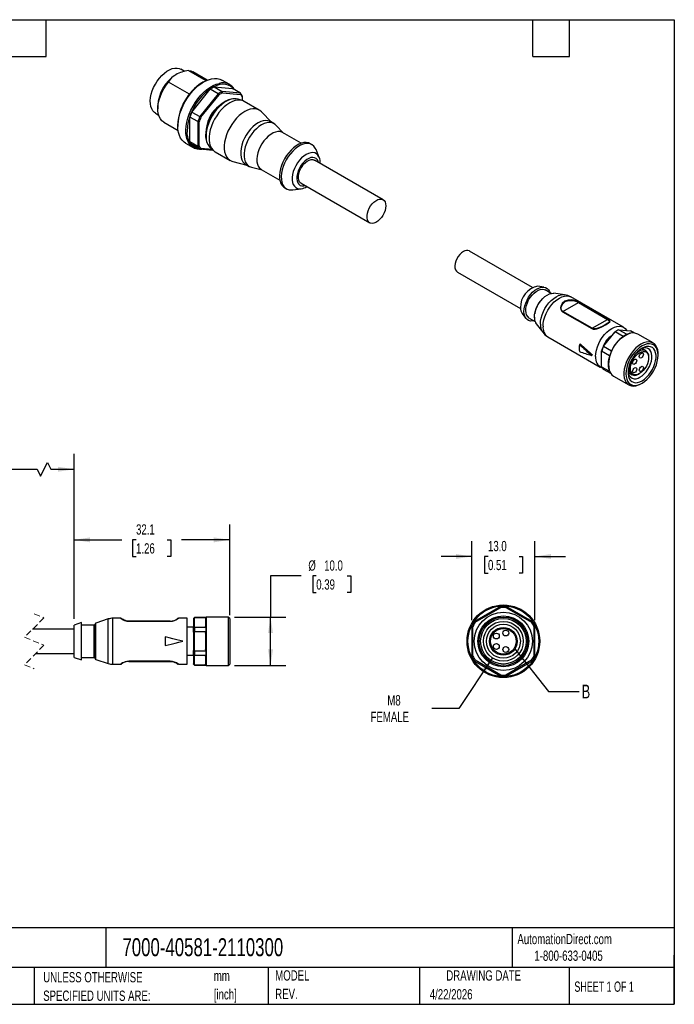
# Model space of a CAD drawing. Header units: millimetres. Extents: x 6 to 273, y 6 to 210.
# Tile 3 of 3: x 138 to 273, y 6 to 210. Entities that reach past the tile are written whole.
import ezdxf

# ---------------------------------------------------------------- set-up
doc = ezdxf.new("R2010")
doc.units = ezdxf.units.MM
doc.linetypes.add('SLD-Dashed', pattern=[1.905, 1.27, -0.635])
doc.linetypes.add('SLD-Solid', pattern=[0])
doc.layers.add('DIMENSIONS', color=140, linetype='SLD-Solid', lineweight=25)
doc.layers.add('TEXT', color=140, linetype='SLD-Solid', lineweight=25)
doc.styles.add('SLDTEXTSTYLE0', font='TXT', dxfattribs={"width": 0.7})
doc.styles.add('SLDTEXTSTYLE1', font='TXT', dxfattribs={"width": 0.65})
doc.dimstyles.new('SLDDIMSTYLE2', dxfattribs={"dimtxt": 0.18, "dimasz": 3.302, "dimexe": 0, "dimexo": 0.0625, "dimgap": 0, "dimtad": 0, "dimtih": 1, "dimtoh": 1, "dimdec": 0, "dimrnd": 1e-09, "dimzin": 0, "dimdsep": 46, "dimtxsty": 'Standard', "dimblk1": 'NONE', "dimblk2": 'NONE', "dimsah": 1, "dimcen": 0.09, "dimadec": 0, "dimazin": 0, "dimtfac": 3.302, "dimtdec": 0, "dimtofl": 0, "dimtmove": 0, "dimatfit": 3, "dimldrblk": 'NONE', "dimfxl": 0, "dimfrac": 2, "dimtolj": 1, "dimtzin": 0, "dimarcsym": 0})
doc.dimstyles.new('SLDDIMSTYLE3', dxfattribs={"dimtxt": 2.158008, "dimasz": 3.302, "dimexe": 0, "dimexo": 0.0625, "dimgap": 0.539502, "dimtad": 0, "dimtih": 1, "dimtoh": 1, "dimdec": 1, "dimrnd": 1e-09, "dimzin": 4, "dimdsep": 46, "dimtxsty": 'SLDTEXTSTYLE0', "dimsah": 1, "dimcen": 0.09, "dimadec": 0, "dimazin": 1, "dimtfac": 1, "dimtdec": 1, "dimtmove": 0, "dimatfit": 0, "dimfxl": 0, "dimfrac": 2, "dimtolj": 1, "dimtzin": 12, "dimarcsym": 0})
doc.dimstyles.new('SLDDIMSTYLE4', dxfattribs={"dimtxt": 2.158008, "dimasz": 3.302, "dimexe": 0, "dimexo": 0.0625, "dimgap": 0.539502, "dimtad": 0, "dimtih": 1, "dimtoh": 1, "dimdec": 1, "dimrnd": 1e-09, "dimzin": 4, "dimdsep": 46, "dimtxsty": 'SLDTEXTSTYLE0', "dimsah": 1, "dimcen": 0.09, "dimadec": 0, "dimazin": 1, "dimtfac": 1, "dimtdec": 1, "dimtofl": 0, "dimtmove": 0, "dimatfit": 3, "dimfxl": 0, "dimfrac": 2, "dimtolj": 1, "dimtzin": 12, "dimarcsym": 0})
doc.dimstyles.new('SLDDIMSTYLE5', dxfattribs={"dimtxt": 2.158008, "dimasz": 3.302, "dimexe": 0, "dimexo": 0.0625, "dimgap": 0.539502, "dimtad": 0, "dimtih": 1, "dimtoh": 1, "dimdec": 1, "dimrnd": 1e-09, "dimzin": 12, "dimdsep": 46, "dimtxsty": 'SLDTEXTSTYLE0', "dimsah": 1, "dimcen": 0.09, "dimadec": 0, "dimazin": 3, "dimtfac": 1, "dimtdec": 1, "dimtofl": 0, "dimtmove": 0, "dimatfit": 3, "dimfxl": 0, "dimfrac": 2, "dimtolj": 1, "dimtzin": 12, "dimarcsym": 0})
doc.dimstyles.new('SLDDIMSTYLE6', dxfattribs={"dimtxt": 2.158008, "dimasz": 3.302, "dimexe": 0, "dimexo": 0.0625, "dimgap": 0.539502, "dimtad": 0, "dimtih": 1, "dimtoh": 1, "dimdec": 1, "dimrnd": 1e-09, "dimzin": 12, "dimdsep": 46, "dimtxsty": 'SLDTEXTSTYLE0', "dimsah": 1, "dimcen": 0, "dimadec": 0, "dimazin": 3, "dimtfac": 1, "dimtdec": 1, "dimtofl": 0, "dimtmove": 0, "dimatfit": 3, "dimfxl": 0, "dimfrac": 2, "dimtolj": 1, "dimtzin": 12, "dimarcsym": 0})

# ---------------------------------------------------------------- blocks, each defined once
blk = doc.blocks.new('SW_NOTE_0')
at = {"layer": 'TEXT', "color": 0, "char_height": 2.117, "attachment_point": 1, "style": 'SLDTEXTSTYLE0'}
for s, insert in [('mm', (0, 2.73)), ('[inch]', (0, -1.09))]:
    blk.add_mtext(s, dxfattribs=dict(at, insert=insert))
blk = doc.blocks.new('SW_NOTE_0_1')
at = {"layer": 'TEXT', "color": 0, "char_height": 2.1167, "attachment_point": 1, "style": 'SLDTEXTSTYLE0'}
for s, insert in [('UNLESS OTHERWISE', (0, 2.73)), ('SPECIFIED UNITS ARE:', (0, -1.09))]:
    blk.add_mtext(s, dxfattribs=dict(at, insert=insert))
blk = doc.blocks.new('SW_NOTE_0_6')
at = {"layer": 'TEXT', "color": 0, "char_height": 2.117, "attachment_point": 1, "style": 'SLDTEXTSTYLE0'}
for s, insert in [('MODEL', (0, 2.73)), ('REV.', (0, -1.09))]:
    blk.add_mtext(s, dxfattribs=dict(at, insert=insert))
blk = doc.blocks.new('_D_3')
at = {"layer": 'DIMENSIONS'}
for p, q in [((196.11, 94.76), (189.76, 94.76)), ((189.76, 94.76), (189.76, 86.27)), ((199.19, 94.76), (198.46, 94.76)), ((198.46, 94.76), (198.46, 91.33)), ((205.6, 94.76), (206.32, 94.76)), ((206.32, 94.76), (206.32, 91.33)), ((198.46, 91.33), (199.19, 91.33)), ((206.32, 91.33), (205.6, 91.33)), ((182.32, 86.27), (192.93, 86.27)), ((189.76, 76.27), (189.76, 86.27)), ((182.32, 76.27), (192.93, 76.27))]:
    blk.add_line(p, q, dxfattribs=at)
for points in [[(189.76, 86.27), (189.25, 82.97), (190.27, 82.97)], [(189.76, 76.27), (190.27, 79.58), (189.25, 79.58)]]:
    blk.add_solid(points, dxfattribs=at)
at = {"layer": 'DIMENSIONS', "char_height": 2.117, "attachment_point": 1, "style": 'SLDTEXTSTYLE0'}
for s, insert in [('%%c', (197.56, 97.97)), ('10.0', (200.82, 97.97)), ('0.39', (199.19, 94.06))]:
    blk.add_mtext(s, dxfattribs=dict(at, insert=insert))
blk = doc.blocks.new('_D_5')
at = {"layer": 'DIMENSIONS'}
for p, q in [((149.25, 85.89), (149.25, 105.38)), ((181.35, 86.64), (181.35, 105.38)), ((149.25, 102.2), (159.1, 102.2)), ((162.02, 102.2), (161.3, 102.2)), ((161.3, 102.2), (161.3, 98.77)), ((168.44, 102.2), (169.16, 102.2)), ((169.16, 102.2), (169.16, 98.77)), ((181.35, 102.2), (171.36, 102.2)), ((161.3, 98.77), (162.02, 98.77)), ((169.16, 98.77), (168.44, 98.77))]:
    blk.add_line(p, q, dxfattribs=at)
for points in [[(149.25, 102.2), (152.55, 101.69), (152.55, 102.71)], [(181.35, 102.2), (178.05, 102.71), (178.05, 101.69)]]:
    blk.add_solid(points, dxfattribs=at)
at = {"layer": 'DIMENSIONS', "char_height": 2.117, "attachment_point": 1, "style": 'SLDTEXTSTYLE0'}
for s, insert in [('32.1', (162.02, 105.41)), ('1.26', (162.02, 101.5))]:
    blk.add_mtext(s, dxfattribs=dict(at, insert=insert))
blk = doc.blocks.new('_D_6')
at = {"layer": 'DIMENSIONS'}
for p, q in [((124.52, 85.77), (124.52, 119.95)), ((149.25, 85.89), (149.25, 119.95)), ((142.31, 115.36), (143.72, 118.18)), ((143.72, 118.18), (144.43, 116.77)), ((124.52, 116.77), (119.47, 116.77)), ((124.52, 116.77), (141.6, 116.77)), ((141.6, 116.77), (142.31, 115.36)), ((144.43, 116.77), (149.25, 116.77))]:
    blk.add_line(p, q, dxfattribs=at)
for points in [[(124.52, 116.77), (127.82, 116.27), (127.82, 117.28)], [(149.25, 116.77), (145.95, 117.28), (145.95, 116.27)]]:
    blk.add_solid(points, dxfattribs=at)
at = {"layer": 'DIMENSIONS', "char_height": 2.117, "attachment_point": 1, "style": 'SLDTEXTSTYLE0'}
for s, insert in [('3M', (112.91, 119.5)), ('9.8FT', (111.01, 116.07))]:
    blk.add_mtext(s, dxfattribs=dict(at, insert=insert))
blk = doc.blocks.new('_D_7')
at = {"layer": 'DIMENSIONS'}
for p, q in [((235.53, 77.85), (228.61, 67.41)), ((228.61, 67.41), (223.06, 67.41))]:
    blk.add_line(p, q, dxfattribs=at)
blk.add_solid([(235.53, 77.85), (233.28, 75.38), (234.13, 74.82)], dxfattribs=at)
at = {"layer": 'DIMENSIONS', "char_height": 2.117, "attachment_point": 1, "style": 'SLDTEXTSTYLE0'}
for s, insert in [('M8', (213.85, 70.14)), ('FEMALE', (210.4, 66.71))]:
    blk.add_mtext(s, dxfattribs=dict(at, insert=insert))
blk = doc.blocks.new('_D_8')
at = {"layer": 'DIMENSIONS'}
for p, q in [((231.29, 85.64), (231.29, 101.95)), ((244.29, 85.64), (244.29, 101.95)), ((231.29, 98.77), (224.94, 98.77)), ((234.62, 98.77), (233.89, 98.77)), ((233.89, 98.77), (233.89, 95.34)), ((241.03, 98.77), (241.76, 98.77)), ((241.76, 98.77), (241.76, 95.34)), ((244.29, 98.77), (250.64, 98.77)), ((233.89, 95.34), (234.62, 95.34)), ((241.76, 95.34), (241.03, 95.34))]:
    blk.add_line(p, q, dxfattribs=at)
for points in [[(231.29, 98.77), (227.99, 99.28), (227.99, 98.27)], [(244.29, 98.77), (247.6, 98.27), (247.6, 99.28)]]:
    blk.add_solid(points, dxfattribs=at)
at = {"layer": 'DIMENSIONS', "char_height": 2.117, "attachment_point": 1, "style": 'SLDTEXTSTYLE0'}
for s, insert in [('13.0', (234.62, 101.98)), ('0.51', (234.62, 98.07))]:
    blk.add_mtext(s, dxfattribs=dict(at, insert=insert))
blk = doc.blocks.new('_None')

msp = doc.modelspace()

# ---------------------------------------------------------------- linework, layer by layer
for p, q in [((172.09, 198.88), (171.29, 199.34)), ((172.81, 199.06), (176.44, 196.97)), ((176.7, 197.09), (173.76, 198.79)), ((173.03, 194.2), (168.7, 196.69)), ((173.53, 190.48), (177.32, 195.2)), ((175.95, 196.72), (175.6, 196.51)), ((178.95, 194.26), (177.32, 195.2)), ((178.12, 195.66), (181.92, 195.32)), ((178.12, 195.66), (179.75, 194.72)), ((181.33, 196.15), (179.7, 197.09)), ((183.54, 194.39), (181.92, 195.32)), ((178.95, 194.26), (175.15, 189.54)), ((175.39, 189.4), (179.13, 194.04)), ((183.54, 194.39), (179.75, 194.72)), ((179.85, 194.46), (183.58, 194.12)), ((183.93, 192.86), (183.08, 193.13)), ((183.94, 193.81), (183.94, 193.61)), ((183.94, 193.61), (183.94, 192.86)), ((166.51, 191.75), (166.51, 191.14)), ((187.44, 190.89), (184.33, 192.69)), ((166.04, 190.25), (166.68, 189.88)), ((173.12, 184.39), (173.12, 189.45)), ((174.75, 188.51), (173.12, 189.45)), ((173.53, 190.48), (175.15, 189.54)), ((189.96, 188.4), (187.89, 190.54)), ((167.76, 188.4), (170.7, 186.69)), ((170.65, 187.94), (170.65, 187.53)), ((174.75, 188.51), (174.75, 183.45)), ((175.03, 183.49), (175.03, 188.47)), ((190.45, 188.11), (189.75, 188.52)), ((192.43, 186.16), (190.84, 187.81)), ((196.1, 184.04), (192.25, 186.27)), ((172.2, 184.1), (173.83, 183.16)), ((173.12, 184.39), (174.75, 183.45)), ((175.15, 182.88), (173.53, 183.82)), ((177.74, 182.77), (175.39, 182.98)), ((177.26, 183.2), (177.32, 183.15)), ((177.32, 183.15), (177.98, 182.55)), ((198.31, 183.75), (197.95, 183.95)), ((175.15, 182.88), (177.88, 182.63)), ((178.33, 182.29), (181.44, 180.5)), ((199.8, 181.14), (199.15, 182.73)), ((181.97, 180.28), (184.86, 179.56)), ((184.65, 179.68), (185.35, 179.28)), ((185.8, 179.09), (188.03, 178.54)), ((212.97, 172.4), (198.82, 180.56)), ((187.85, 178.64), (191.7, 176.42)), ((192.7, 174.86), (193.06, 174.66)), ((196.07, 175.8), (210.22, 167.64)), ((194.36, 174.43), (196.06, 174.67)), ((243.83, 154.29), (230.8, 161.81)), ((228.3, 157.48), (241.33, 149.96)), ((246.17, 154.38), (244.93, 154.53)), ((247.67, 153.06), (246.43, 153.77)), ((250.38, 152.79), (248.22, 153.08)), ((250.09, 149.34), (253.28, 151.18)), ((262.54, 146.09), (251.71, 152.34)), ((253.28, 151.18), (259.29, 147.71)), ((259.36, 147.73), (253.35, 151.2)), ((241.67, 148.89), (242.43, 147.89)), ((250.02, 149.28), (256.03, 145.81)), ((256.1, 145.87), (250.09, 149.34)), ((243.08, 147.97), (244.32, 147.26)), ((244.58, 146.77), (245.9, 145.04)), ((256.1, 145.87), (259.29, 147.71)), ((260.73, 145.05), (258.41, 142.16)), ((258.45, 142.15), (260.83, 145.1)), ((262.47, 144.15), (260.83, 145.1)), ((261.23, 145.36), (261.09, 145.28)), ((261.63, 145.57), (263.28, 144.62)), ((261.63, 145.57), (264.01, 145.36)), ((264.81, 144.89), (264.01, 145.36)), ((268.68, 142.83), (265.5, 144.67)), ((246.96, 144.11), (257.79, 137.86)), ((253.68, 142.59), (253.47, 142.52)), ((256.17, 140.4), (255.96, 140.28)), ((258.05, 141.11), (258.05, 141.24)), ((259.69, 140.16), (258.05, 141.11)), ((258.05, 137.94), (258.05, 141.11)), ((258.45, 142.15), (260.1, 141.2)), ((260.19, 141.38), (260.15, 141.3)), ((267.18, 141.22), (266.38, 141.68)), ((269.72, 140.3), (269.72, 140.55)), ((259.66, 140.05), (259.65, 140)), ((267.77, 139.75), (267.77, 139.91)), ((258.05, 137.94), (259.69, 137)), ((259.96, 136.5), (258.45, 137.37)), ((263.53, 136.75), (264.33, 136.28)), ((265.76, 136.42), (265.9, 136.5)), ((260.5, 136.01), (263.68, 134.17)), ((266.18, 134.42), (266.39, 134.54)), ((237.23, 88.45), (231.86, 85.35)), ((232, 85.2), (237.29, 88.25)), ((238.3, 88.25), (243.59, 85.2)), ((243.73, 85.35), (238.36, 88.45)), ((156.29, 85.87), (153.69, 85.02)), ((156.29, 81.27), (156.29, 85.87)), ((158.85, 86.02), (157.23, 86.02)), ((157.23, 81.27), (157.23, 86.02)), ((160.55, 85.42), (160.55, 85.4)), ((169.05, 85.42), (160.55, 85.42)), ((160.55, 85.4), (169.05, 85.4)), ((169.05, 85.4), (169.05, 85.42)), ((172.55, 86.02), (170.75, 86.02)), ((172.55, 81.27), (172.55, 86.02)), ((174.05, 86.17), (173.85, 85.97)), ((173.85, 85.95), (173.85, 85.97)), ((173.85, 85.95), (173.85, 84.05)), ((176.38, 86.17), (174.05, 86.17)), ((174.05, 86.17), (174.05, 86.14)), ((176.38, 86.14), (174.05, 86.14)), ((174.05, 84.2), (174.05, 86.14)), ((176.35, 86.01), (176.38, 86.14)), ((176.35, 86.01), (176.35, 84.34)), ((176.38, 86.17), (176.38, 86.14)), ((181.05, 86.27), (176.55, 86.27)), ((176.55, 76.27), (176.55, 86.27)), ((181.35, 85.97), (181.05, 86.27)), ((181.05, 86.27), (181.05, 76.27)), ((181.35, 85.97), (181.35, 76.57)), ((149.25, 83.77), (140.68, 83.77)), ((150.75, 85.12), (149.25, 84.62)), ((149.25, 81.27), (149.25, 84.62)), ((150.75, 81.27), (150.75, 85.12)), ((153.35, 84.62), (150.75, 84.62)), ((153.35, 81.27), (153.35, 84.62)), ((153.55, 81.27), (153.55, 84.83)), ((153.69, 81.27), (153.69, 85.02)), ((173.85, 84.17), (172.55, 84.17)), ((173.85, 83.17), (173.85, 84.05)), ((174.05, 84.2), (174.05, 83.21)), ((174.05, 84.2), (176.38, 84.2)), ((176.38, 84.2), (176.35, 84.34)), ((176.38, 84.2), (176.38, 83.21)), ((231.29, 84.37), (231.29, 78.18)), ((231.49, 78.22), (231.49, 84.32)), ((244.09, 84.32), (244.09, 78.22)), ((244.29, 78.18), (244.29, 84.37)), ((168.05, 82.17), (168.05, 80.37)), ((173.85, 83.17), (173.85, 79.38)), ((176.38, 83.21), (174.05, 83.21)), ((174.05, 79.33), (174.05, 83.21)), ((176.35, 82.94), (176.38, 83.21)), ((176.35, 82.94), (176.35, 79.6)), ((232.87, 82.16), (232.83, 82.17)), ((149.25, 77.92), (149.25, 81.27)), ((150.75, 77.42), (150.75, 81.27)), ((153.35, 77.92), (153.35, 81.27)), ((153.55, 77.72), (153.55, 81.27)), ((153.69, 77.53), (153.69, 81.27)), ((156.29, 76.67), (156.29, 81.27)), ((157.23, 76.52), (157.23, 81.27)), ((172.55, 76.52), (172.55, 81.27)), ((173.85, 78.5), (173.85, 79.38)), ((174.05, 79.33), (174.05, 78.35)), ((174.05, 79.33), (176.38, 79.33)), ((176.38, 79.33), (176.35, 79.6)), ((176.38, 79.33), (176.38, 78.35)), ((232.79, 81.27), (232.74, 81.27)), ((232.87, 80.38), (232.83, 80.37)), ((141.35, 78.77), (149.25, 78.77)), ((149.25, 77.92), (150.75, 77.42)), ((150.75, 77.92), (153.35, 77.92)), ((153.69, 77.53), (156.29, 76.67)), ((172.55, 78.37), (173.85, 78.37)), ((173.85, 78.5), (173.85, 76.6)), ((176.38, 78.35), (174.05, 78.35)), ((174.05, 76.41), (174.05, 78.35)), ((176.35, 78.21), (176.38, 78.35)), ((176.35, 78.21), (176.35, 76.54)), ((237.29, 74.29), (232, 77.34)), ((243.59, 77.34), (238.3, 74.29)), ((157.23, 76.52), (158.85, 76.52)), ((158.85, 76.52), (158.92, 76.54)), ((158.94, 76.59), (158.98, 76.61)), ((169.05, 77.15), (160.55, 77.15)), ((160.55, 77.15), (160.55, 77.12)), ((160.55, 77.12), (169.05, 77.12)), ((169.05, 77.15), (169.05, 77.12)), ((170.75, 76.52), (172.55, 76.52)), ((173.85, 76.57), (173.85, 76.6)), ((173.85, 76.57), (174.05, 76.37)), ((174.05, 76.41), (176.38, 76.41)), ((174.05, 76.41), (174.05, 76.37)), ((174.05, 76.37), (176.38, 76.37)), ((176.38, 76.41), (176.35, 76.54)), ((176.38, 76.41), (176.38, 76.37)), ((176.55, 76.27), (181.05, 76.27)), ((181.05, 76.27), (181.35, 76.57)), ((231.86, 77.19), (237.23, 74.1)), ((238.36, 74.1), (243.73, 77.19))]:
    msp.add_line(p, q)
at = {"color": 7, "linetype": 'SLD-Dashed', "lineweight": 18}
for p, q in [((143.02, 86.11), (139.02, 82.11)), ((141.02, 86.95), (143.02, 86.11)), ((139.02, 82.11), (143.02, 80.44)), ((143.02, 80.44), (139.02, 76.44)), ((139.02, 76.44), (141.02, 75.6))]:
    msp.add_line(p, q, dxfattribs=at)
at = {"flags": 128}
for points in [[(166.04, 190.25), (165.82, 190.41), (165.5, 190.73), (165.25, 191.15), (165.08, 191.64), (164.98, 192.2), (164.96, 192.81), (165.02, 193.47), (165.16, 194.15), (165.37, 194.85), (165.65, 195.55), (166, 196.23), (166.4, 196.88), (166.85, 197.49), (167.34, 198.03), (167.86, 198.51), (168.4, 198.92), (168.94, 199.23), (169.48, 199.45), (170, 199.57), (170.49, 199.58), (170.94, 199.5), (171.29, 199.34)], [(172.2, 184.1), (171.93, 184.28), (171.53, 184.66), (171.21, 185.12), (170.95, 185.67), (170.77, 186.29), (170.67, 186.98), (170.65, 187.72), (170.71, 188.51), (170.85, 189.32), (171.07, 190.16), (171.36, 191), (171.72, 191.84), (172.15, 192.66), (172.63, 193.44), (173.16, 194.19), (173.74, 194.88), (174.35, 195.5), (174.98, 196.05), (175.63, 196.52), (176.28, 196.89), (176.93, 197.17), (177.56, 197.36), (178.17, 197.43), (178.74, 197.41), (179.28, 197.28), (179.7, 197.09)], [(172.81, 199.06), (173.31, 198.98), (173.76, 198.79)], [(167.76, 188.4), (167.74, 188.4), (167.35, 188.7), (167.03, 189.1), (166.78, 189.59), (166.61, 190.16), (166.52, 190.8), (166.52, 191.5), (166.61, 192.23), (166.78, 193), (167.03, 193.78), (167.35, 194.55), (167.74, 195.3), (168.2, 196.02), (168.7, 196.69)], [(172.5, 184.97), (172.4, 185.35), (172.3, 186.04), (172.28, 186.78), (172.34, 187.57), (172.48, 188.38), (172.7, 189.22), (172.99, 190.06), (173.35, 190.9), (173.77, 191.72), (174.25, 192.5), (174.79, 193.25), (175.36, 193.94), (175.97, 194.56), (176.6, 195.11), (177.25, 195.58), (177.91, 195.95), (178.55, 196.24), (179.16, 196.41)], [(182.15, 195.19), (181.9, 195.49), (181.48, 195.82), (181.01, 196.06), (180.49, 196.2), (179.92, 196.23), (179.32, 196.16), (178.69, 195.98), (178.04, 195.71), (177.4, 195.33), (177.37, 195.31)], [(183.06, 193.13), (182.66, 193.23), (182.16, 193.25), (181.63, 193.18), (181.09, 193.01), (180.53, 192.76), (179.97, 192.42), (179.42, 192), (178.9, 191.51), (178.41, 190.96), (177.95, 190.35), (177.54, 189.71), (177.19, 189.03), (176.89, 188.34), (176.65, 187.64), (176.48, 186.94), (176.38, 186.25), (176.36, 185.73)], [(183.08, 193.13), (182.97, 193.16), (182.49, 193.23), (181.96, 193.2), (181.41, 193.06), (180.84, 192.83), (180.27, 192.5), (179.7, 192.08), (179.15, 191.58), (178.63, 191.01), (178.14, 190.38), (177.71, 189.7), (177.32, 188.98), (177, 188.25), (176.75, 187.51), (176.57, 186.78), (176.47, 186.07), (176.45, 185.4), (176.51, 184.77), (176.65, 184.21), (176.87, 183.72), (177.15, 183.32), (177.26, 183.2)], [(179.13, 194.04), (179.03, 194.17), (178.95, 194.26)], [(179.75, 194.72), (179.8, 194.58), (179.85, 194.46)], [(183.58, 194.12), (183.56, 194.27), (183.54, 194.39)], [(184.33, 192.69), (184, 192.84), (183.53, 192.95), (183.02, 192.96), (182.47, 192.87), (181.9, 192.68), (181.33, 192.39), (180.75, 192.01), (180.18, 191.55), (179.64, 191.01), (179.12, 190.4), (178.65, 189.74), (178.23, 189.04), (177.86, 188.31), (177.56, 187.57), (177.33, 186.82), (177.17, 186.09), (177.09, 185.38), (177.09, 184.71), (177.17, 184.09), (177.33, 183.54), (177.56, 183.06), (177.86, 182.66), (178.23, 182.36), (178.33, 182.29)], [(187.89, 190.54), (187.54, 190.83), (187.12, 191.04), (186.64, 191.15), (186.13, 191.16), (185.58, 191.07), (185.02, 190.88), (184.44, 190.59), (183.86, 190.21), (183.29, 189.75), (182.75, 189.21), (182.24, 188.61), (181.76, 187.95), (181.34, 187.25), (180.97, 186.52), (180.67, 185.77), (180.44, 185.03), (180.29, 184.29), (180.21, 183.58), (180.21, 182.91), (180.29, 182.3), (180.44, 181.74), (180.67, 181.26), (180.97, 180.87), (181.34, 180.56), (181.76, 180.35), (181.97, 180.28)], [(175.15, 189.54), (175.29, 189.46), (175.39, 189.4)], [(172.62, 187.55), (172.6, 187.36), (172.56, 186.59)], [(175.03, 188.47), (174.88, 188.49), (174.75, 188.51)], [(189.75, 188.52), (189.65, 188.57), (189.23, 188.71), (188.76, 188.76), (188.26, 188.69), (187.73, 188.53), (187.2, 188.27), (186.66, 187.91), (186.13, 187.47), (185.63, 186.95), (185.16, 186.37), (184.74, 185.74), (184.38, 185.07), (184.07, 184.38), (183.84, 183.68), (183.68, 183), (183.6, 182.34), (183.6, 181.71), (183.68, 181.14), (183.84, 180.64), (184.07, 180.22), (184.38, 179.88), (184.65, 179.68)], [(190.84, 187.81), (190.72, 187.92), (190.36, 188.16), (189.93, 188.31), (189.47, 188.35), (188.97, 188.29), (188.44, 188.12), (187.9, 187.86), (187.37, 187.5), (186.84, 187.06), (186.34, 186.54), (185.87, 185.96), (185.45, 185.33), (185.08, 184.66), (184.78, 183.97), (184.55, 183.28), (184.39, 182.59), (184.31, 181.93), (184.31, 181.31), (184.39, 180.74), (184.55, 180.23), (184.78, 179.81), (185.08, 179.47), (185.45, 179.22), (185.8, 179.09)], [(192.25, 186.27), (192.11, 186.34), (191.71, 186.45), (191.27, 186.46), (190.79, 186.37), (190.3, 186.18), (189.8, 185.89), (189.3, 185.51), (188.83, 185.06), (188.38, 184.53), (187.98, 183.95), (187.64, 183.34), (187.35, 182.7), (187.14, 182.05), (187, 181.41), (186.94, 180.81), (186.96, 180.24), (187.06, 179.73), (187.24, 179.29), (187.49, 178.94), (187.8, 178.67), (187.85, 178.64)], [(174.75, 183.45), (174.91, 183.47), (175.03, 183.49)], [(175.39, 182.98), (175.26, 182.92), (175.15, 182.88)], [(197.95, 183.95), (197.6, 184.11), (197.14, 184.19), (196.65, 184.18), (196.13, 184.06), (195.6, 183.84), (195.06, 183.53), (194.52, 183.13), (194, 182.65), (193.51, 182.1), (193.06, 181.49), (192.66, 180.84), (192.31, 180.16), (192.03, 179.46), (191.81, 178.76), (191.68, 178.08), (191.62, 177.42), (191.64, 176.81), (191.74, 176.25), (191.91, 175.76), (192.16, 175.34), (192.47, 175.02), (192.7, 174.86)], [(199.15, 182.73), (198.98, 183.07), (198.7, 183.44), (198.35, 183.72), (197.95, 183.91), (197.5, 183.99), (197.01, 183.97), (196.49, 183.85), (195.95, 183.63), (195.41, 183.32), (194.87, 182.92), (194.36, 182.44), (193.86, 181.89), (193.41, 181.29), (193.01, 180.64), (192.66, 179.95), (192.38, 179.26), (192.17, 178.56), (192.03, 177.87), (191.97, 177.22), (191.99, 176.6), (192.09, 176.04), (192.26, 175.55), (192.51, 175.14), (192.83, 174.81), (193.2, 174.58), (193.63, 174.44), (194.11, 174.41), (194.36, 174.43)], [(199.8, 181.14), (199.75, 181.26), (199.52, 181.61), (199.23, 181.88), (198.87, 182.05), (198.47, 182.12), (198.04, 182.09), (197.57, 181.96), (197.1, 181.73), (196.62, 181.41), (196.16, 181.01), (195.72, 180.53), (195.32, 180), (194.96, 179.42), (194.67, 178.82), (194.44, 178.2), (194.29, 177.59), (194.21, 177), (194.21, 176.44), (194.29, 175.94), (194.44, 175.51), (194.67, 175.16), (194.96, 174.89), (195.32, 174.72), (195.72, 174.65), (196.06, 174.67)], [(199.67, 180.08), (199.61, 180.29), (199.43, 180.64), (199.17, 180.91), (198.86, 181.07), (198.5, 181.13), (198.09, 181.08), (197.67, 180.93), (197.23, 180.68), (196.81, 180.34), (196.4, 179.92), (196.04, 179.44), (195.72, 178.91), (195.47, 178.36), (195.29, 177.8), (195.19, 177.25), (195.17, 176.74), (195.23, 176.28), (195.37, 175.89), (195.59, 175.58), (195.87, 175.36), (196.21, 175.25), (196.6, 175.24), (196.92, 175.31)], [(196.07, 175.8), (195.97, 175.87), (195.75, 176.11), (195.59, 176.44), (195.51, 176.84), (195.51, 177.29), (195.59, 177.78), (195.75, 178.29), (195.97, 178.79), (196.26, 179.27), (196.59, 179.7), (196.96, 180.07), (197.35, 180.37), (197.74, 180.57), (198.12, 180.68), (198.48, 180.68), (198.79, 180.58), (198.82, 180.56)], [(213.54, 171.14), (213.5, 170.67), (213.38, 170.16), (213.19, 169.66), (212.93, 169.16), (212.62, 168.71), (212.27, 168.3), (211.89, 167.97), (211.49, 167.72), (211.1, 167.56), (210.73, 167.51), (210.4, 167.56), (210.12, 167.7), (209.89, 167.95), (209.74, 168.27), (209.66, 168.67), (209.66, 169.13), (209.74, 169.62), (209.89, 170.13), (210.12, 170.63), (210.4, 171.11), (210.73, 171.54), (211.1, 171.91), (211.49, 172.2), (211.89, 172.41), (212.27, 172.51), (212.62, 172.52), (212.93, 172.42), (213.19, 172.22), (213.38, 171.94), (213.5, 171.57), (213.54, 171.14)], [(229.55, 161.69), (229.17, 161.42), (228.81, 161.07), (228.48, 160.66), (228.2, 160.19), (227.99, 159.7), (227.85, 159.21), (227.79, 158.74), (227.81, 158.31), (227.91, 157.95), (228.09, 157.66), (228.3, 157.48)], [(242.03, 149.3), (242.07, 149.87), (242.2, 150.47), (242.4, 151.08), (242.67, 151.69), (243, 152.27), (243.39, 152.81), (243.82, 153.29), (244.28, 153.7), (244.75, 154.02), (245.23, 154.24), (245.69, 154.36), (246.12, 154.38), (246.5, 154.29), (246.84, 154.1), (247.11, 153.81), (247.31, 153.43), (247.38, 153.23)], [(242.39, 149.51), (242.43, 150.03), (242.55, 150.59), (242.74, 151.15), (243, 151.71), (243.33, 152.23), (243.7, 152.71), (244.11, 153.13), (244.54, 153.47), (244.97, 153.72), (245.4, 153.88), (245.81, 153.93), (246.18, 153.88), (246.43, 153.77)], [(244.18, 148.15), (244.22, 148.7), (244.34, 149.28), (244.54, 149.88), (244.8, 150.47), (245.13, 151.03), (245.51, 151.56), (245.93, 152.02), (246.37, 152.42), (246.83, 152.73), (247.29, 152.95), (247.74, 153.07), (248.16, 153.09), (248.22, 153.08)], [(245.42, 146.73), (245.46, 147.34), (245.58, 147.98), (245.78, 148.64), (246.04, 149.3), (246.37, 149.94), (246.76, 150.55), (247.2, 151.1), (247.67, 151.6), (248.17, 152.03), (248.67, 152.37), (249.18, 152.61), (249.68, 152.76), (250.15, 152.81), (250.37, 152.79)], [(245.98, 146.29), (246.02, 146.92), (246.14, 147.58), (246.34, 148.26), (246.62, 148.94), (246.96, 149.6), (247.36, 150.23), (247.81, 150.8), (248.3, 151.32), (248.81, 151.76), (249.34, 152.11), (249.86, 152.36), (250.37, 152.52), (250.86, 152.56), (251.31, 152.51), (251.71, 152.34)], [(253.35, 151.2), (253.04, 151.37), (252.66, 151.52), (252.28, 151.64), (251.88, 151.71), (251.18, 151.7), (250.48, 151.44), (249.94, 150.99), (249.64, 150.42), (249.59, 150.08), (249.63, 149.77), (249.78, 149.48), (250.02, 149.28)], [(250.09, 149.34), (249.87, 149.53), (249.73, 149.8), (249.7, 150.08), (249.75, 150.39), (250.06, 150.94), (250.57, 151.36), (251.22, 151.6), (251.9, 151.63), (252.28, 151.57), (252.64, 151.47), (252.99, 151.33), (253.28, 151.18)], [(253.28, 151.18), (253.32, 151.2), (253.35, 151.2)], [(244.03, 147.42), (243.82, 147.38), (243.39, 147.36), (243, 147.45), (242.67, 147.65), (242.4, 147.94), (242.2, 148.32), (242.07, 148.78), (242.03, 149.3)], [(250.09, 149.34), (250.05, 149.31), (250.02, 149.28)], [(244.58, 146.77), (244.54, 146.82), (244.45, 146.96)], [(256.03, 145.81), (256.34, 145.69), (256.72, 145.68), (257.09, 145.74), (257.5, 145.88), (258.22, 146.21), (258.89, 146.59), (259.44, 146.92), (259.74, 147.17), (259.79, 147.3), (259.75, 147.43), (259.6, 147.57), (259.36, 147.73)], [(259.29, 147.71), (259.51, 147.57), (259.65, 147.43), (259.68, 147.3), (259.63, 147.17), (259.32, 146.92), (258.81, 146.6), (258.17, 146.25), (257.48, 145.93), (257.1, 145.81), (256.74, 145.75), (256.39, 145.76), (256.1, 145.87)], [(256.81, 140.04), (256.85, 140.67), (256.98, 141.33), (257.18, 142.01), (257.45, 142.69), (257.79, 143.35), (258.2, 143.97), (258.64, 144.55), (259.13, 145.06), (259.64, 145.5), (260.17, 145.85), (260.69, 146.11), (261.21, 146.26), (261.69, 146.31), (262.14, 146.25), (262.54, 146.09), (262.89, 145.82), (263.16, 145.46), (263.18, 145.43)], [(259.36, 147.73), (259.33, 147.73), (259.29, 147.71)], [(256.03, 145.81), (256.06, 145.84), (256.1, 145.87)], [(260.83, 145.1), (260.77, 145.07), (260.73, 145.05)], [(263.9, 144.84), (263.72, 144.8), (263.39, 144.67)], [(269.72, 140.55), (269.71, 140.85), (269.63, 141.4), (269.47, 141.9), (269.24, 142.31), (268.94, 142.65), (268.58, 142.89), (268.17, 143.03), (267.71, 143.07), (267.22, 143.01), (266.71, 142.85), (266.18, 142.59), (265.65, 142.24), (265.14, 141.8), (264.65, 141.3), (264.19, 140.73), (263.78, 140.11), (263.42, 139.45), (263.12, 138.78), (262.89, 138.1), (262.73, 137.42), (262.65, 136.77), (262.65, 136.16), (262.73, 135.61), (262.89, 135.11), (263.12, 134.7), (263.42, 134.36), (263.78, 134.12), (264.19, 133.98), (264.65, 133.94), (265.14, 134), (265.65, 134.16), (266.18, 134.42), (266.18, 134.42)], [(266.39, 134.54), (266.91, 134.89), (267.42, 135.33), (267.9, 135.83), (268.35, 136.41), (268.74, 137.03), (269.08, 137.68), (269.35, 138.35), (269.55, 139.02), (269.67, 139.68), (269.72, 140.3), (269.67, 140.88), (269.55, 141.39), (269.35, 141.83), (269.08, 142.19), (268.74, 142.45), (268.35, 142.61), (267.9, 142.67), (267.42, 142.63), (266.91, 142.47), (266.39, 142.22), (265.87, 141.87), (265.36, 141.44), (264.88, 140.93), (264.44, 140.36), (264.04, 139.74), (263.7, 139.09), (263.43, 138.42), (263.23, 137.74), (263.11, 137.09), (263.07, 136.46), (263.11, 135.89), (263.23, 135.37), (263.43, 134.93), (263.7, 134.57), (264.04, 134.31), (264.44, 134.15), (264.88, 134.09), (265.36, 134.14), (265.87, 134.29), (266.39, 134.54)], [(258.41, 142.16), (258.43, 142.15), (258.45, 142.15)], [(266.39, 135.03), (266.87, 135.36), (267.33, 135.76), (267.77, 136.23), (268.17, 136.77), (268.52, 137.35), (268.82, 137.95), (269.05, 138.57), (269.2, 139.18), (269.28, 139.77), (269.28, 140.33), (269.2, 140.83), (269.05, 141.26), (268.82, 141.61), (268.52, 141.88), (268.17, 142.05), (267.77, 142.12), (267.33, 142.09), (266.87, 141.96), (266.39, 141.73), (265.91, 141.41), (265.45, 141.01), (265.01, 140.53), (264.61, 140), (264.26, 139.42), (263.96, 138.81), (263.74, 138.19), (263.58, 137.58), (263.5, 136.99), (263.5, 136.44), (263.58, 135.94), (263.74, 135.5), (263.96, 135.15), (264.26, 134.88), (264.61, 134.71), (265.01, 134.64), (265.45, 134.67), (265.91, 134.8), (266.39, 135.03)], [(265.9, 140.83), (266.29, 141.01), (266.66, 141.08), (267, 141.05), (267.29, 140.92), (267.52, 140.69), (267.68, 140.37), (267.76, 139.97), (267.76, 139.52), (267.68, 139.03), (267.52, 138.52), (267.29, 138.02), (267, 137.55), (266.66, 137.13), (266.29, 136.78), (265.9, 136.5), (265.51, 136.33), (265.13, 136.25), (264.8, 136.28), (264.5, 136.42), (264.27, 136.65), (264.11, 136.97), (264.03, 137.37), (264.03, 137.82), (264.11, 138.31), (264.27, 138.81), (264.5, 139.31), (264.8, 139.78), (265.13, 140.2), (265.51, 140.56), (265.9, 140.83)], [(266.25, 139.77), (266.09, 139.71), (265.95, 139.74), (265.86, 139.85), (265.83, 140.02), (265.86, 140.22), (265.95, 140.43), (266.09, 140.62), (266.25, 140.75), (266.41, 140.81), (266.55, 140.78), (266.64, 140.67), (266.67, 140.51), (266.64, 140.3), (266.55, 140.09), (266.41, 139.9), (266.25, 139.77)], [(265.97, 135.77), (266.41, 136.07), (266.84, 136.45), (267.24, 136.91), (267.6, 137.41), (267.9, 137.96), (268.15, 138.53), (268.32, 139.1), (268.42, 139.66), (268.44, 140.18), (268.38, 140.66), (268.24, 141.06), (268.03, 141.39), (267.76, 141.63), (267.42, 141.78), (267.04, 141.82), (266.63, 141.76), (266.19, 141.6), (266.17, 141.59)], [(264.05, 138.99), (264.05, 138.99), (263.87, 138.47), (263.76, 137.95), (263.74, 137.47), (263.8, 137.04), (263.95, 136.68), (264.16, 136.41), (264.44, 136.23), (264.78, 136.15), (265.15, 136.18), (265.55, 136.32), (265.76, 136.42)], [(264.87, 138.46), (264.71, 138.41), (264.57, 138.43), (264.48, 138.54), (264.45, 138.71), (264.48, 138.92), (264.57, 139.13), (264.71, 139.31), (264.87, 139.44), (265.03, 139.5), (265.17, 139.47), (265.26, 139.37), (265.3, 139.2), (265.26, 138.99), (265.17, 138.78), (265.03, 138.59), (264.87, 138.46)], [(264.87, 136.71), (264.71, 136.65), (264.57, 136.68), (264.48, 136.78), (264.45, 136.95), (264.48, 137.16), (264.57, 137.37), (264.71, 137.56), (264.87, 137.69), (265.03, 137.74), (265.17, 137.72), (265.26, 137.61), (265.3, 137.44), (265.26, 137.24), (265.17, 137.03), (265.03, 136.84), (264.87, 136.71)], [(266.25, 136.99), (266.09, 136.94), (265.95, 136.96), (265.86, 137.07), (265.83, 137.24), (265.86, 137.45), (265.95, 137.66), (266.09, 137.84), (266.25, 137.97), (266.41, 138.03), (266.55, 138), (266.64, 137.9), (266.67, 137.73), (266.64, 137.52), (266.55, 137.31), (266.41, 137.13), (266.25, 136.99)], [(237.29, 88.25), (237.25, 88.36), (237.23, 88.45)], [(238.36, 88.45), (238.33, 88.34), (238.3, 88.25)], [(158.96, 85.98), (158.96, 85.98), (158.96, 85.98), (158.96, 85.98), (158.96, 85.98), (158.96, 85.98), (158.96, 85.98), (158.96, 85.98), (158.96, 85.98), (158.96, 85.98), (158.95, 85.98), (158.95, 85.98), (158.95, 85.98), (158.94, 85.99), (158.9, 86), (158.85, 86.02)], [(159.03, 85.94), (158.97, 85.99), (158.96, 85.99)], [(160.55, 85.42), (160.18, 85.45), (159.84, 85.53), (159.57, 85.62), (159.34, 85.74), (159.06, 85.91), (158.98, 85.98), (159.02, 85.95)], [(170.75, 86.02), (170.6, 85.94), (170.5, 85.88), (170.47, 85.86), (170.46, 85.85), (170.46, 85.85), (170.46, 85.85), (170.46, 85.85), (170.46, 85.85), (170.46, 85.85), (170.46, 85.85), (170.45, 85.85), (170.45, 85.85), (170.45, 85.85), (170.45, 85.85), (170.46, 85.86), (170.49, 85.88), (170.59, 85.95), (170.6, 85.96)], [(174.05, 86.14), (173.94, 86.03), (173.85, 85.95)], [(231.86, 85.35), (231.94, 85.27), (232, 85.2)], [(243.59, 85.2), (243.67, 85.29), (243.73, 85.35)], [(173.85, 84.05), (173.96, 84.13), (174.05, 84.2)], [(231.49, 84.32), (231.38, 84.35), (231.29, 84.37)], [(244.29, 84.37), (244.18, 84.34), (244.09, 84.32)], [(171.65, 81.27), (170.42, 81.58), (169.63, 81.78), (168.84, 81.98), (168.05, 82.17)], [(174.05, 83.21), (173.94, 83.19), (173.85, 83.17)], [(168.05, 80.37), (169.27, 80.68), (170.06, 80.88), (170.86, 81.07), (171.65, 81.27)], [(173.85, 79.38), (173.96, 79.35), (174.05, 79.33)], [(174.05, 78.35), (173.94, 78.43), (173.85, 78.5)], [(231.29, 78.18), (231.41, 78.2), (231.49, 78.22)], [(232, 77.34), (231.92, 77.26), (231.86, 77.19)], [(243.73, 77.19), (243.65, 77.28), (243.59, 77.34)], [(244.09, 78.22), (244.21, 78.2), (244.29, 78.18)], [(160.55, 77.15), (160.16, 77.12), (159.79, 77.03), (159.49, 76.92), (159.24, 76.79), (158.95, 76.6), (158.85, 76.52), (158.93, 76.58)], [(158.97, 76.57), (159.01, 76.6), (159.06, 76.63)], [(169.05, 77.12), (169.41, 77.1), (169.75, 77.02), (170.03, 76.92), (170.26, 76.81), (170.53, 76.63), (170.62, 76.57), (170.57, 76.61)], [(173.85, 76.6), (173.96, 76.49), (174.05, 76.41)], [(237.23, 74.1), (237.26, 74.21), (237.29, 74.29)], [(238.3, 74.29), (238.34, 74.18), (238.36, 74.1)]]:
    msp.add_lwpolyline(points, dxfattribs=at)
for centre, radius in [((237.79, 81.27), 7.5), ((237.79, 81.27), 7.3), ((237.79, 81.27), 6), ((237.79, 81.27), 5.25), ((237.79, 81.27), 5), ((237.79, 81.27), 4.7), ((237.79, 81.27), 4.1), ((237.79, 81.27), 3.5), ((237.79, 81.27), 2.85), ((237.79, 81.27), 2.65), ((238.29, 82.97), 0.6), ((236.34, 82.35), 0.6), ((236.34, 80.2), 0.6), ((238.29, 79.57), 0.6)]:
    msp.add_circle(centre, radius)
for centre, radius, start, end in [((174.53, 191.41), 8.03, 122.4469, 177.5531), ((172.26, 194.58), 4.14, 119.4753, 149.3182), ((174.13, 190.94), 8.24, 99.2564, 118.336), ((181.34, 187.48), 10.7, 122.4477, 177.5577), ((184.04, 185.9), 11.53, 125.3388, 171.8074), ((181.1, 189.57), 6.78, 116.0755, 123.9191), ((179.91, 193.72), 2.79, 28.8603, 105.5363), ((182.73, 188.63), 6.78, 116.0755, 123.9191), ((182.78, 188.55), 6.59, 116.3943, 123.6003), ((181.38, 192.44), 2.9, 28.1943, 42.007), ((181.47, 192.26), 2.82, 28.7545, 41.4469), ((183.13, 186.45), 6.64, 127.3354, 172.7885), ((184.16, 185.76), 11.63, 156.0578, 161.5309), ((185.78, 184.82), 11.63, 156.0578, 161.5309), ((185.75, 184.85), 11.31, 156.2802, 161.3084), ((175.23, 185.61), 2.81, 193.1811, 278.5569), ((175.7, 186.05), 3.18, 170.1678, 258.6782), ((179.62, 185.48), 3.26, 175.5835, 223.768), ((175.68, 185.76), 2.9, 208.1943, 222.007), ((177.31, 184.82), 2.9, 208.1943, 222.007), ((177.51, 184.85), 2.82, 208.7545, 221.4469), ((197.43, 180.07), 2.6, 355.685, 24.5202), ((195.73, 177.47), 2.82, 277.4238, 303.0868), ((230.28, 160.69), 1.24, 65.1287, 126.1818), ((245.65, 150.27), 4.32, 99.5686, 182.0179), ((250.08, 149.71), 3.09, 58.2085, 84.6557), ((249.54, 148.11), 5.34, 128.1728, 171.8326), ((243.33, 150.03), 2.01, 177.3557, 214.2354), ((244.04, 149.33), 1.67, 174.0333, 234.6545), ((246.28, 148.04), 2.11, 178.4755, 210.0436), ((246.57, 148.06), 2.39, 177.9967, 207.4891), ((248.13, 146.59), 2.71, 177.0007, 214.5441), ((248.34, 146.72), 2.94, 214.0516, 242.1465), ((248.29, 146.03), 2.33, 173.5491, 235.1388), ((262.53, 140.63), 4.41, 122.7344, 159.9694), ((266.39, 138.38), 6.89, 110.4636, 189.6081), ((263.49, 141.13), 4.79, 120.0717, 125.1527), ((263.52, 141.36), 4.61, 114.1977, 125.797), ((265.17, 140.41), 4.61, 114.1977, 125.797), ((264.54, 142.87), 2.04, 62.1083, 105.7497), ((258.16, 141.78), 4.74, 171.0975, 188.9025), ((319.29, 213.25), 96.62, 227.0626, 229.0468), ((321.6, 217.33), 100.98, 227.7375, 229.6203), ((266.66, 138.37), 7.14, 126.56, 155.0878), ((273.43, 201.25), 63.43, 251.6624, 254.0154), ((265.28, 138.96), 7.58, 155.0493, 162.5394), ((265.6, 138.78), 7.9, 154.7473, 162.8413), ((267.25, 137.83), 7.9, 154.7473, 162.8413), ((267.73, 137.83), 3.8, 121.3132, 143.1795), ((266.54, 140.11), 1.25, 350.9325, 129.0567), ((258.99, 139.75), 2.2, 172.466, 248.3754), ((263.87, 138.51), 4.48, 160.5681, 195.6395), ((259.85, 138.78), 1.98, 204.903, 225.2983), ((261.61, 137.76), 2.07, 194.7649, 237.5651), ((265.01, 136.94), 1.51, 178.769, 309.388), ((237.79, 81.27), 7.2, 85.4744, 94.5256), ((237.79, 81.27), 7, 85.8419, 94.1581), ((157.23, 83.02), 3, 89.9999, 108.166), ((160.5, 87.89), 2.49, 228.4408, 271.0544), ((169.06, 87.99), 2.59, 269.8263, 310.6857), ((169.06, 87.89), 2.46, 269.742, 307.6806), ((176.55, 86.07), 0.2, 89.9985, 150.0018), ((237.79, 81.27), 7.2, 145.4744, 154.5256), ((237.79, 81.27), 7.2, 25.4744, 34.5256), ((153.35, 84.82), 0.2, 269.9991, 0.001), ((153.75, 84.83), 0.2, 108.1669, 179.9991), ((237.79, 81.27), 7, 145.8419, 154.1581), ((237.79, 81.27), 7, 25.8419, 34.1581), ((237.79, 81.27), 5.05, 169.7471, 180), ((237.79, 81.27), 5.05, 180, 190.2529), ((153.35, 77.72), 0.2, 359.999, 90.0009), ((153.75, 77.72), 0.2, 180.0009, 251.8331), ((237.79, 81.27), 7.2, 205.4744, 214.5256), ((237.79, 81.27), 7, 205.8419, 214.1581), ((237.79, 81.27), 7, 325.8419, 334.1581), ((237.79, 81.27), 7.2, 325.4744, 334.5256), ((157.23, 79.52), 3, 251.834, 270.0001), ((160.55, 74.62), 2.5, 89.9998, 128.9429), ((169.04, 74.51), 2.64, 49.733, 89.7919), ((176.55, 76.47), 0.2, 209.9982, 270.0015), ((237.79, 81.27), 7.2, 265.4744, 274.5256), ((237.79, 81.27), 7, 265.8419, 274.1581)]:
    msp.add_arc(centre, radius, start, end)
at = {"layer": 'TEXT'}
for p, q in [((6.35, 209.55), (273.05, 209.55)), ((143.51, 201.93), (143.51, 209.55)), ((243.84, 201.93), (243.84, 209.55)), ((251.46, 201.93), (251.46, 209.55)), ((273.05, 209.55), (273.05, 6.35)), ((135.89, 201.93), (143.51, 201.93)), ((243.84, 201.93), (251.46, 201.93)), ((273.05, 22.13), (6.35, 22.13)), ((155.76, 22.13), (155.76, 13.97)), ((239.58, 22.13), (239.58, 13.97)), ((273.05, 6.35), (273.05, 16.51)), ((273.05, 13.97), (6.35, 13.97)), ((141, 13.97), (141, 6.35)), ((189.3, 13.97), (189.3, 6.35)), ((220.47, 13.97), (220.47, 6.35)), ((251.35, 13.97), (251.35, 6.35)), ((6.35, 6.35), (273.05, 6.35))]:
    msp.add_line(p, q, dxfattribs=at)
msp.add_circle((237.79, 81.27), 2.85, dxfattribs=at)

# ---------------------------------------------------------------- block references
for name, p in [('SW_NOTE_0_1', (142.87, 10.27)), ('SW_NOTE_0', (178.06, 10.56)), ('SW_NOTE_0_6', (190.73, 10.64))]:
    msp.add_blockref(name, p, dxfattribs=at)

# ---------------------------------------------------------------- texts
for s, insert, char_height, attachment_point, style in [('B', (253.95, 72.31), 2.82, 1, 'SLDTEXTSTYLE0'), ('AutomationDirect.com', (240.69, 20.88), 2.1167, 1, 'SLDTEXTSTYLE0'), ('7000-40581-2110300', (159.21, 19.99), 3.7042, 1, 'SLDTEXTSTYLE0'), ('1-800-633-0405', (244.19, 17.44), 2.1167, 1, 'SLDTEXTSTYLE0'), ('DRAWING DATE', (233.73, 13.36), 2.1167, 2, 'SLDTEXTSTYLE0'), ('SHEET 1 OF 1', (252.44, 11.05), 2.1167, 1, 'SLDTEXTSTYLE1'), ('4/22/2026', (222.61, 9.48), 2.117, 1, 'SLDTEXTSTYLE0')]:
    msp.add_mtext(s, dxfattribs=dict(at, insert=insert, char_height=char_height, attachment_point=attachment_point, style=style))

# ---------------------------------------------------------------- dimensions: what is measured, and where the dimension line sits
at = {"layer": 'DIMENSIONS'}
dim = msp.add_linear_dim(base=(149.25, 116.77), p1=(124.52, 84.5), p2=(149.25, 84.62), text='3M\\P9.8FT', dimstyle='SLDDIMSTYLE5', dxfattribs=at)
dim.commit()
dim.dimension.update_dxf_attribs({"geometry": '_D_6', "text_midpoint": (115, 116.77), "dimtype": 160})
for base, p1, p2, dimstyle, picture, middle in [((181.35, 102.2), (149.25, 84.62), (181.35, 85.37), 'SLDDIMSTYLE5', '_D_5', (165.23, 102.2)), ((244.29, 98.77), (231.29, 84.37), (244.29, 84.37), 'SLDDIMSTYLE3', '_D_8', (237.82, 98.77))]:
    dim = msp.add_linear_dim(base=base, p1=p1, p2=p2, dimstyle=dimstyle, dxfattribs=at)
    dim.commit()
    dim.dimension.update_dxf_attribs({"geometry": picture, "text_midpoint": middle, "dimtype": 160})
dim = msp.add_linear_dim(base=(189.76, 86.27), p1=(181.05, 76.27), p2=(181.05, 86.27), angle=90, text='%%c<>', dimstyle='SLDDIMSTYLE4', dxfattribs=at)
dim.commit()
dim.dimension.update_dxf_attribs({"geometry": '_D_3', "text_midpoint": (189.76, 94.76), "dimtype": 160})
dim = msp.add_diameter_dim_2p(p1=(240.06, 84.69), p2=(235.53, 77.85), text='M8\\PFEMALE', dimstyle='SLDDIMSTYLE6', override={"dimpost": '<>'}, dxfattribs=at)
dim.commit()
dim.dimension.update_dxf_attribs({"geometry": '_D_7', "text_midpoint": (215.94, 67.41), "dimtype": 163})

# ---------------------------------------------------------------- leaders
at = {"layer": 'TEXT', "has_arrowhead": 0}
msp.add_leader([(240.17, 79.7), (247.1, 70.9), (253.45, 70.9)], dimstyle='SLDDIMSTYLE2', dxfattribs=at)

doc.saveas('drawing.dxf')
